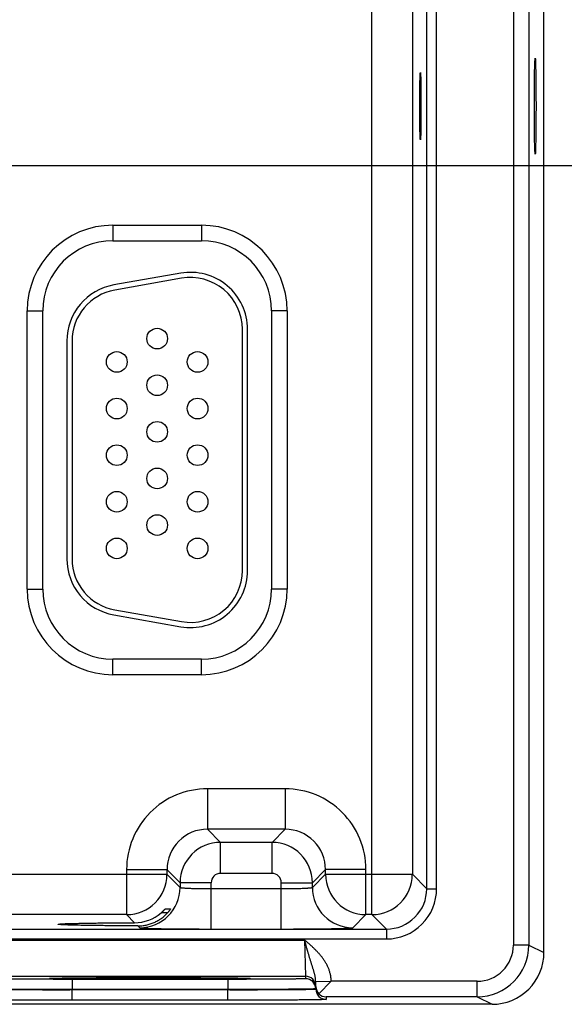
# Model space of a CAD drawing. Header units: inches. Extents: x 0 to 34, y 0 to 22.
# Tile 43 of 118: x 16.6 to 17.7, y 14.4 to 16.3. Entities that reach past the tile are written whole.
import ezdxf

# ---------------------------------------------------------------- set-up
doc = ezdxf.new("R2010")
doc.units = ezdxf.units.IN
doc.header["$LTSCALE"] = 1.87
doc.header["$MEASUREMENT"] = 0
doc.layers.get('0').update_dxf_attribs({"linetype": 'CONTINUOUS'})
doc.layers.add('DIMENSIONS', color=7, linetype='CONTINUOUS')
doc.styles.get("Standard").update_dxf_attribs({"font": 'txt', "width": 0.8})
doc.dimstyles.new('DIMSTYLE_1', dxfattribs={"dimtxt": 0.125, "dimasz": 0.18, "dimexe": 0.18, "dimexo": 0.0625, "dimgap": 0.09, "dimtad": 0, "dimtih": 1, "dimtoh": 1, "dimzin": 4, "dimdsep": 46, "dimtxsty": 'STANDARD', "dimblk": '_FILLED', "dimblk1": '_FILLED', "dimblk2": '_FILLED', "dimcen": 0.09, "dimadec": 0, "dimazin": 0, "dimtp": 0.01, "dimtm": 0.01, "dimtfac": 1, "dimtofl": 0, "dimtmove": 0, "dimatfit": 3, "dimldrblk": '_FILLED', "dimfxl": 1, "dimtolj": 1, "dimtzin": 4, "dimarcsym": 0})

# ---------------------------------------------------------------- blocks, each defined once
blk = doc.blocks.new('*D19')
at = {"layer": 'DIMENSIONS', "color": 2, "linetype": 'CONTINUOUS'}
blk.add_line((16.5909, 16.0145), (18.469, 16.0145), dxfattribs=at)
at = {"layer": 'DIMENSIONS', "color": 2, "linetype": 'CONTINUOUS', "insert": (18.5315, 16.077), "char_height": 0.125, "width": 1.125, "attachment_point": 1, "line_spacing_factor": 0.9}
blk.add_mtext('1.85{\\Ftxt.shx;\\W1.000000;\\H0.125000; }[46.9]', dxfattribs=at)
blk = doc.blocks.new('_FILLED')
at = {"color": 0, "linetype": 'BYBLOCK'}
blk.add_solid([(0, 0), (-1, 0.174), (-1, -0.174)], dxfattribs=at)

msp = doc.modelspace()

# ---------------------------------------------------------------- linework, layer by layer
at = {"color": 7, "linetype": 'CONTINUOUS'}
for p, q in [((17.622, 14.4945), (17.622, 17.7635)), ((17.563, 17.7491), (17.563, 14.509)), ((17.593, 17.7491), (17.593, 14.509)), ((17.2899, 14.5677), (17.2899, 17.6904)), ((17.3957, 14.6178), (17.3957, 17.6402)), ((17.4147, 14.6178), (17.4147, 17.6402)), ((17.3679, 17.6124), (17.3679, 14.6457)), ((16.7895, 15.8991), (16.9605, 15.8991)), ((16.7895, 15.8991), (16.7895, 15.8691)), ((16.9605, 15.8991), (16.9605, 15.8691)), ((16.7895, 15.8691), (16.9605, 15.8691)), ((16.9204, 15.8064), (16.7914, 15.7836)), ((16.9222, 15.7965), (16.7932, 15.7738)), ((16.624, 15.7335), (16.654, 15.7335)), ((16.624, 15.1965), (16.624, 15.7335)), ((16.654, 15.1965), (16.654, 15.7335)), ((17.1261, 15.7335), (17.0961, 15.7335)), ((17.0961, 15.7335), (17.0961, 15.1965)), ((17.1261, 15.7335), (17.1261, 15.1965)), ((17.0395, 15.232), (17.0395, 15.698)), ((17.0495, 15.232), (17.0495, 15.698)), ((16.7005, 15.6753), (16.7005, 15.2548)), ((16.7105, 15.6753), (16.7105, 15.2548)), ((16.624, 15.1965), (16.654, 15.1965)), ((17.1261, 15.1965), (17.0961, 15.1965)), ((16.7932, 15.1563), (16.9222, 15.1336)), ((16.7914, 15.1465), (16.9204, 15.1237)), ((16.9605, 15.061), (16.7895, 15.061)), ((16.7895, 15.031), (16.7895, 15.061)), ((16.9605, 15.031), (16.9605, 15.061)), ((16.9605, 15.031), (16.7895, 15.031)), ((17.1222, 14.8107), (16.9719, 14.8107)), ((16.9719, 14.8107), (16.9719, 14.7327)), ((17.1222, 14.8107), (17.1222, 14.7327)), ((17.1222, 14.7327), (16.9719, 14.7327)), ((16.9719, 14.7327), (16.9973, 14.7073)), ((17.1222, 14.7327), (17.0968, 14.7073)), ((17.0968, 14.7073), (16.9973, 14.7073)), ((16.9973, 14.6473), (16.9973, 14.7073)), ((17.0968, 14.6473), (17.0968, 14.7073)), ((16.2702, 14.6457), (16.8939, 14.6457)), ((16.8159, 14.6547), (16.8939, 14.6547)), ((16.8159, 14.6547), (16.8159, 14.5677)), ((16.8939, 14.6547), (16.9193, 14.6293)), ((16.8939, 14.6547), (16.8939, 14.6457)), ((16.8939, 14.6457), (16.9193, 14.6203)), ((17.0968, 14.6473), (16.9973, 14.6473)), ((17.2002, 14.6547), (17.1748, 14.6293)), ((17.1748, 14.6203), (17.2002, 14.6457)), ((17.2782, 14.6547), (17.2002, 14.6547)), ((17.2002, 14.6457), (17.2002, 14.6547)), ((17.2002, 14.6457), (17.3679, 14.6457)), ((17.2782, 14.5677), (17.2782, 14.6547)), ((17.3679, 14.6457), (17.3957, 14.6178)), ((16.9793, 14.6293), (16.9193, 14.6293)), ((16.9193, 14.6293), (16.9193, 14.6203)), ((16.9793, 14.5399), (16.9793, 14.6293)), ((17.1148, 14.6293), (17.1748, 14.6293)), ((17.1148, 14.5399), (17.1148, 14.6293)), ((17.1748, 14.6203), (17.1748, 14.6293)), ((16.9793, 14.6179), (17.1148, 14.6179)), ((17.3957, 14.6178), (17.4147, 14.6178)), ((16.8159, 14.5677), (16.3482, 14.5677)), ((16.8315, 14.5521), (16.8159, 14.5677)), ((16.8949, 14.5711), (16.8825, 14.5711)), ((16.8906, 14.5789), (16.9009, 14.5789)), ((17.2528, 14.5423), (17.2782, 14.5677)), ((17.2899, 14.5677), (17.2782, 14.5677)), ((17.2899, 14.5677), (17.3177, 14.5399)), ((16.6839, 14.549), (16.6839, 14.5491)), ((16.8376, 14.546), (16.8413, 14.5423)), ((9.9195, 14.5399), (17.3177, 14.5399)), ((16.9793, 14.5399), (17.1148, 14.5399)), ((17.3177, 14.5399), (17.3177, 14.5208)), ((9.9195, 14.5208), (17.3177, 14.5208)), ((16.5622, 14.5187), (17.1598, 14.5187)), ((17.1598, 14.5187), (17.1614, 14.4487)), ((17.593, 14.509), (17.563, 14.509)), ((17.593, 14.509), (17.622, 14.4945)), ((16.5607, 14.4487), (17.1614, 14.4487)), ((16.6673, 14.4445), (16.6695, 14.4448)), ((16.6698, 14.4448), (16.67, 14.4448)), ((16.67, 14.4448), (16.6702, 14.4448)), ((16.6702, 14.4448), (16.6705, 14.4448)), ((16.6705, 14.4448), (16.6711, 14.4449)), ((16.6711, 14.4449), (16.6718, 14.4449)), ((16.6718, 14.4449), (16.6727, 14.4449)), ((16.6727, 14.4449), (16.6741, 14.445)), ((16.6741, 14.445), (16.6763, 14.4451)), ((16.6763, 14.4451), (16.6791, 14.4451)), ((16.6791, 14.4451), (16.6825, 14.4452)), ((16.6825, 14.4452), (16.6866, 14.4453)), ((16.6866, 14.4453), (16.6915, 14.4454)), ((16.6915, 14.4454), (16.6974, 14.4455)), ((16.6974, 14.4455), (16.7029, 14.4455)), ((16.7029, 14.4455), (16.7091, 14.4456)), ((16.7091, 14.4456), (16.7164, 14.4457)), ((17.0114, 14.4427), (16.7107, 14.4427)), ((16.7107, 14.4427), (16.7107, 14.4229)), ((16.7164, 14.4457), (16.7251, 14.4458)), ((16.7251, 14.4458), (16.7358, 14.4458)), ((16.7358, 14.4458), (16.7453, 14.4459)), ((16.7453, 14.4459), (16.757, 14.446)), ((16.757, 14.446), (16.771, 14.446)), ((16.771, 14.446), (16.7817, 14.4461)), ((16.7817, 14.4461), (16.7931, 14.4461)), ((16.7931, 14.4461), (16.8048, 14.4462)), ((16.8048, 14.4462), (16.8167, 14.4462)), ((16.8167, 14.4462), (16.8288, 14.4462)), ((16.8288, 14.4462), (16.841, 14.4462)), ((16.841, 14.4462), (16.8533, 14.4462)), ((16.8533, 14.4462), (16.8656, 14.4462)), ((16.8656, 14.4462), (16.8779, 14.4462)), ((16.8779, 14.4462), (16.8901, 14.4462)), ((16.8901, 14.4462), (16.9023, 14.4462)), ((16.9023, 14.4462), (16.9142, 14.4462)), ((16.9142, 14.4462), (16.926, 14.4461)), ((16.926, 14.4461), (16.9374, 14.4461)), ((16.9374, 14.4461), (16.9486, 14.4461)), ((16.9486, 14.4461), (16.9594, 14.446)), ((16.9594, 14.446), (16.9698, 14.4459)), ((16.9698, 14.4459), (16.9797, 14.4459)), ((16.9797, 14.4459), (16.9892, 14.4458)), ((16.9892, 14.4458), (16.9982, 14.4457)), ((16.9982, 14.4457), (17.0058, 14.4457)), ((17.0114, 14.4427), (17.0114, 14.4229)), ((17.0175, 14.4455), (17.0243, 14.4455)), ((17.0243, 14.4455), (17.0297, 14.4454)), ((17.0297, 14.4454), (17.0341, 14.4453)), ((17.0341, 14.4453), (17.0378, 14.4452)), ((17.0378, 14.4452), (17.0417, 14.4452)), ((17.0417, 14.4452), (17.0447, 14.4451)), ((17.0447, 14.4451), (17.0471, 14.445)), ((17.0471, 14.445), (17.0489, 14.445)), ((17.0489, 14.445), (17.05, 14.4449)), ((17.05, 14.4449), (17.0509, 14.4449)), ((17.0509, 14.4449), (17.0514, 14.4448)), ((17.0514, 14.4448), (17.0517, 14.4448)), ((17.0517, 14.4448), (17.052, 14.4448)), ((17.052, 14.4448), (17.0523, 14.4448)), ((17.0526, 14.4448), (17.0548, 14.4445)), ((17.1614, 14.4487), (17.1614, 14.444)), ((17.1812, 14.4384), (17.2111, 14.4389)), ((17.1814, 14.4287), (17.1812, 14.4384)), ((17.1875, 14.4148), (17.2112, 14.439)), ((17.493, 14.439), (17.2112, 14.439)), ((17.493, 14.409), (17.493, 14.439)), ((17.0114, 14.4229), (16.7107, 14.4229)), ((16.7107, 14.4229), (16.7107, 14.4222)), ((17.0114, 14.4222), (16.7107, 14.4222)), ((16.7107, 14.4023), (16.7107, 14.4222)), ((17.0114, 14.4229), (17.0114, 14.4222)), ((17.0114, 14.4023), (17.0114, 14.4222)), ((17.1814, 14.4287), (17.1814, 14.4244)), ((17.1814, 14.4287), (17.1814, 14.4236)), ((17.1814, 14.4244), (17.1814, 14.4236)), ((17.522, 14.3945), (8.5321, 14.3945)), ((17.0114, 14.4023), (16.7107, 14.4023)), ((17.493, 14.409), (17.2014, 14.409)), ((17.2014, 14.409), (17.2014, 14.404)), ((17.493, 14.409), (17.522, 14.3945))]:
    msp.add_line(p, q, dxfattribs=at)
for points in [[(16.6695, 14.4448), (16.6695, 14.4448), (16.6695, 14.4448), (16.6695, 14.4448), (16.6696, 14.4448)], [(16.6696, 14.4448), (16.6697, 14.4448), (16.6698, 14.4448)], [(17.0058, 14.4457), (17.015, 14.4456), (17.0175, 14.4455)], [(17.0523, 14.4448), (17.0524, 14.4448), (17.0525, 14.4448), (17.0525, 14.4448), (17.0525, 14.4448)]]:
    msp.add_lwpolyline(points, dxfattribs=at)
for centre in [(16.875, 15.68), (16.797, 15.635), (16.953, 15.635), (16.875, 15.59), (16.797, 15.545), (16.953, 15.545), (16.875, 15.5), (16.797, 15.455), (16.953, 15.455), (16.875, 15.41), (16.797, 15.365), (16.953, 15.365), (16.875, 15.32), (16.797, 15.275), (16.953, 15.275)]:
    msp.add_circle(centre, 0.02, dxfattribs=at)
for centre, radius, start, end in [((16.7895, 15.7335), 0.1655, 90, 180), ((16.9605, 15.7335), 0.1655, 0, 90), ((16.7895, 15.7335), 0.1355, 90, 180), ((16.9605, 15.7335), 0.1355, 0, 90), ((16.9395, 15.698), 0.11, 0, 100), ((16.8105, 15.6753), 0.11, 100, 180), ((16.9395, 15.698), 0.1, 0, 100), ((16.8105, 15.6753), 0.1, 100, 180), ((16.8105, 15.2548), 0.11, 180, 260), ((16.8105, 15.2548), 0.1, 180, 260), ((16.9395, 15.232), 0.11, 260, 360), ((16.9395, 15.232), 0.1, 260, 360), ((16.7895, 15.1965), 0.1655, 180, 270), ((16.7895, 15.1965), 0.1355, 180, 270), ((16.9605, 15.1965), 0.1655, 270, 360), ((16.9605, 15.1965), 0.1355, 270, 360), ((16.9719, 14.6547), 0.156, 89.9966, 180.0034), ((17.1222, 14.6547), 0.156, 359.9966, 90.0034), ((16.9719, 14.6547), 0.0779, 89.9712, 180.0288), ((17.1222, 14.6547), 0.0779, 359.9712, 90.0288), ((16.9973, 14.6293), 0.078, 90.0148, 179.9847), ((17.0968, 14.6293), 0.078, 0.0148, 89.9847), ((16.8159, 14.6457), 0.078, 270.0209, 359.9791), ((16.9973, 14.6293), 0.018, 89.9966, 180.0034), ((17.0968, 14.6293), 0.018, 359.9966, 90.0034), ((17.2782, 14.6457), 0.078, 180.0209, 269.9791), ((17.2898, 14.6457), 0.078, 270.0209, 359.9791), ((16.8413, 14.6203), 0.078, 270.0209, 359.9791), ((17.2528, 14.6203), 0.078, 180.0209, 269.9791), ((17.3177, 14.6178), 0.097, 269.9965, 0.0035), ((17.3177, 14.6178), 0.078, 269.9906, 0.0094), ((16.8312, 14.6307), 0.0786, 270.1955, 310.6953), ((17.493, 14.509), 0.1, 270, 359.997), ((17.493, 14.509), 0.07, 269.9946, 359.998), ((17.522, 14.4945), 0.1, 269.9916, 0.0012), ((16.6741, 14.3645), 0.0805, 93.134, 93.2793), ((17.0479, 14.3626), 0.0823, 86.725, 86.8642), ((17.1614, 14.4287), 0.02, 1.0013, 90.0012), ((17.1614, 14.424), 0.02, 1.0013, 90.0012), ((17.2011, 14.429), 0.0197, 181.0601, 226.228), ((17.2014, 14.424), 0.02, 181.0013, 270.0012), ((17.2016, 14.4292), 0.0202, 225.4064, 269.3134)]:
    msp.add_arc(centre, radius, start, end, dxfattribs=at)
for centre, major_axis in [((17.6051, 16.129), (0, 0.0925)), ((17.3834, 16.129), (0, 0.065))]:
    msp.add_ellipse(centre, major_axis=major_axis, ratio=0.017455, dxfattribs=at)
for points, knots in [([(16.9193, 14.6203), (16.9193, 14.6203), (16.9193, 14.6202), (16.9194, 14.6202), (16.9194, 14.6202), (16.9194, 14.6201), (16.9195, 14.6201), (16.9197, 14.62), (16.9199, 14.62), (16.9201, 14.6199), (16.9203, 14.6199), (16.9206, 14.6198), (16.9209, 14.6198), (16.9214, 14.6197), (16.9221, 14.6196), (16.9231, 14.6195), (16.9242, 14.6194), (16.9254, 14.6193), (16.9267, 14.6192), (16.9282, 14.6191), (16.9298, 14.619), (16.9315, 14.6189), (16.934, 14.6187), (16.9373, 14.6186), (16.9417, 14.6184), (16.9464, 14.6183), (16.9513, 14.6182), (16.9566, 14.6181), (16.9621, 14.618), (16.9677, 14.618), (16.9735, 14.6179), (16.9773, 14.6179), (16.9793, 14.6179)], [0, 0, 0, 0, 0.001207, 0.001961, 0.002833, 0.003829, 0.004956, 0.007611, 0.010815, 0.014577, 0.018901, 0.023789, 0.029239, 0.035252, 0.048956, 0.064875, 0.08298, 0.103229, 0.12558, 0.14998, 0.176375, 0.204704, 0.234901, 0.300614, 0.372901, 0.451088, 0.534442, 0.622178, 0.713474, 0.807469, 0.903279, 1, 1, 1, 1]), ([(17.1148, 14.6179), (17.1168, 14.6179), (17.1206, 14.6179), (17.1264, 14.618), (17.132, 14.618), (17.1375, 14.6181), (17.1427, 14.6182), (17.1477, 14.6183), (17.1524, 14.6184), (17.1568, 14.6186), (17.1601, 14.6187), (17.1626, 14.6189), (17.1643, 14.619), (17.1659, 14.6191), (17.1674, 14.6192), (17.1687, 14.6193), (17.1699, 14.6194), (17.171, 14.6195), (17.172, 14.6196), (17.1727, 14.6197), (17.1732, 14.6198), (17.1735, 14.6198), (17.1738, 14.6199), (17.174, 14.6199), (17.1742, 14.62), (17.1744, 14.62), (17.1746, 14.6201), (17.1746, 14.6201), (17.1747, 14.6202), (17.1747, 14.6202), (17.1748, 14.6202), (17.1748, 14.6203), (17.1748, 14.6203)], [0, 0, 0, 0, 0.096721, 0.192531, 0.286526, 0.377822, 0.465558, 0.548912, 0.627099, 0.699386, 0.765099, 0.795296, 0.823625, 0.85002, 0.87442, 0.896771, 0.91702, 0.935125, 0.951044, 0.964748, 0.970761, 0.976211, 0.981099, 0.985423, 0.989185, 0.992389, 0.995044, 0.996171, 0.997167, 0.998039, 0.998793, 1, 1, 1, 1]), ([(16.8376, 14.546), (16.839, 14.546), (16.8416, 14.546), (16.8457, 14.5463), (16.8497, 14.5469), (16.8537, 14.5476), (16.8576, 14.5485), (16.8628, 14.55), (16.8691, 14.5524), (16.8751, 14.5555), (16.8797, 14.5583), (16.8831, 14.5605), (16.8863, 14.563), (16.8893, 14.5656), (16.8922, 14.5683), (16.8941, 14.5702), (16.895, 14.5712)], [0, 0, 0, 0, 0.062323, 0.124811, 0.187429, 0.250137, 0.312899, 0.37568, 0.501127, 0.626327, 0.688819, 0.751218, 0.813527, 0.875752, 0.937904, 1, 1, 1, 1]), ([(16.8825, 14.5711), (16.883, 14.5715), (16.8837, 14.5722), (16.8847, 14.573), (16.8854, 14.5737), (16.886, 14.5743), (16.8867, 14.5749), (16.8873, 14.5755), (16.8879, 14.5761), (16.8884, 14.5767), (16.8888, 14.5771), (16.8891, 14.5774), (16.8894, 14.5777), (16.8896, 14.5779), (16.8898, 14.5781), (16.8899, 14.5782), (16.8901, 14.5784), (16.8902, 14.5786), (16.8903, 14.5787), (16.8904, 14.5787), (16.8905, 14.5788), (16.8905, 14.5788), (16.8905, 14.5788), (16.8906, 14.5789), (16.8906, 14.5789), (16.8906, 14.5789), (16.8906, 14.5789), (16.8906, 14.5789), (16.8906, 14.5789)], [0, 0, 0, 0, 0.173069, 0.25813, 0.341741, 0.4235, 0.502943, 0.579537, 0.652667, 0.721616, 0.785552, 0.815343, 0.843507, 0.869898, 0.894362, 0.916736, 0.936847, 0.954515, 0.969555, 0.976033, 0.981784, 0.986788, 0.991023, 0.994469, 0.997113, 0.998946, 0.999565, 1, 1, 1, 1]), ([(16.9009, 14.5789), (16.9009, 14.5789), (16.9009, 14.5789), (16.9009, 14.5789), (16.9009, 14.5789), (16.9009, 14.5789), (16.9009, 14.5789), (16.9009, 14.5789), (16.9009, 14.5789), (16.9009, 14.5788), (16.9009, 14.5788), (16.9009, 14.5788), (16.9009, 14.5788), (16.9008, 14.5787), (16.9008, 14.5786), (16.9007, 14.5785), (16.9006, 14.5784), (16.9006, 14.5783), (16.9004, 14.5781), (16.9002, 14.5778), (16.8999, 14.5773), (16.8996, 14.5768), (16.8992, 14.5763), (16.8988, 14.5757), (16.8983, 14.5751), (16.8978, 14.5745), (16.8973, 14.5739), (16.8968, 14.5732), (16.896, 14.5723), (16.8954, 14.5717), (16.895, 14.5712)], [0, 0, 0, 0, 0.000305, 0.000608, 0.00102, 0.00159, 0.002336, 0.003265, 0.004379, 0.005679, 0.008833, 0.01272, 0.01733, 0.022647, 0.035343, 0.050685, 0.059305, 0.068538, 0.088768, 0.13583, 0.190835, 0.25281, 0.320857, 0.394157, 0.471967, 0.553615, 0.638494, 0.726053, 0.815791, 1, 1, 1, 1]), ([(16.6839, 14.5491), (16.6839, 14.5491), (16.6839, 14.5491), (16.6839, 14.5491), (16.6839, 14.5491), (16.684, 14.5492), (16.6841, 14.5492), (16.6842, 14.5492), (16.6843, 14.5493), (16.6845, 14.5493), (16.6847, 14.5493), (16.6851, 14.5494), (16.6855, 14.5495), (16.6861, 14.5495), (16.6868, 14.5496), (16.6875, 14.5497), (16.6886, 14.5498), (16.6903, 14.5499), (16.6925, 14.55), (16.695, 14.5501), (16.6979, 14.5503), (16.701, 14.5504), (16.7045, 14.5505), (16.7082, 14.5506), (16.7123, 14.5507), (16.7166, 14.5508), (16.7212, 14.5509), (16.7261, 14.551), (16.7312, 14.5511), (16.7386, 14.5513), (16.7483, 14.5514), (16.7606, 14.5516), (16.7737, 14.5517), (16.7874, 14.5519), (16.8017, 14.552), (16.8165, 14.552), (16.8265, 14.5521), (16.8315, 14.5521)], [0, 0, 0, 0, 0.000271, 0.000441, 0.00064, 0.001129, 0.00175, 0.002505, 0.003398, 0.004429, 0.0056, 0.008361, 0.011682, 0.015562, 0.02, 0.024995, 0.030544, 0.043297, 0.058244, 0.075364, 0.09464, 0.116043, 0.139519, 0.165015, 0.192474, 0.221841, 0.253063, 0.286084, 0.32085, 0.357303, 0.434997, 0.518522, 0.607216, 0.70042, 0.797459, 0.897581, 1, 1, 1, 1]), ([(16.8376, 14.546), (16.8324, 14.546), (16.8221, 14.546), (16.8067, 14.5461), (16.7919, 14.5462), (16.7775, 14.5463), (16.7639, 14.5465), (16.751, 14.5466), (16.7408, 14.5468), (16.7332, 14.5469), (16.7278, 14.547), (16.7227, 14.5471), (16.7179, 14.5472), (16.7133, 14.5473), (16.7091, 14.5475), (16.7052, 14.5476), (16.7015, 14.5477), (16.6983, 14.5478), (16.6953, 14.5479), (16.6927, 14.5481), (16.6907, 14.5482), (16.6893, 14.5483), (16.6883, 14.5484), (16.6875, 14.5484), (16.6867, 14.5485), (16.6861, 14.5486), (16.6856, 14.5486), (16.6852, 14.5487), (16.685, 14.5487), (16.6848, 14.5487), (16.6846, 14.5488), (16.6844, 14.5488), (16.6843, 14.5488), (16.6841, 14.5489), (16.684, 14.5489), (16.684, 14.5489), (16.6839, 14.549), (16.6839, 14.549), (16.6839, 14.549), (16.6839, 14.549), (16.6839, 14.549), (16.6839, 14.549), (16.6839, 14.549)], [0, 0, 0, 0, 0.101866, 0.20169, 0.298653, 0.391946, 0.480843, 0.564654, 0.642687, 0.67932, 0.714258, 0.747442, 0.778812, 0.808312, 0.835885, 0.861473, 0.885019, 0.906465, 0.925756, 0.942856, 0.957747, 0.964357, 0.970408, 0.975897, 0.980822, 0.985181, 0.988973, 0.990656, 0.992197, 0.993595, 0.994851, 0.995965, 0.996937, 0.997769, 0.998462, 0.999019, 0.999249, 0.999447, 0.999617, 0.999761, 0.999886, 1, 1, 1, 1]), ([(16.8413, 14.5423), (16.8413, 14.5423), (16.8413, 14.5423), (16.8413, 14.5423), (16.8414, 14.5422), (16.8415, 14.5422), (16.8416, 14.5422), (16.8417, 14.5422), (16.8419, 14.5421), (16.8422, 14.5421), (16.8426, 14.542), (16.8431, 14.542), (16.8437, 14.5419), (16.8444, 14.5418), (16.8451, 14.5418), (16.8459, 14.5417), (16.8468, 14.5417), (16.8482, 14.5416), (16.8501, 14.5415), (16.8526, 14.5414), (16.8554, 14.5413), (16.8584, 14.5412), (16.8618, 14.5411), (16.8655, 14.541), (16.8694, 14.5409), (16.8735, 14.5408), (16.878, 14.5407), (16.8843, 14.5406), (16.8928, 14.5405), (16.9036, 14.5403), (16.9151, 14.5402), (16.9272, 14.5401), (16.9398, 14.54), (16.9527, 14.54), (16.9659, 14.5399), (16.9748, 14.5399), (16.9793, 14.5399)], [0, 0, 0, 0, 0.000163, 0.000356, 0.000837, 0.001454, 0.002211, 0.003109, 0.004151, 0.006666, 0.009759, 0.013431, 0.01768, 0.022505, 0.027903, 0.033872, 0.040409, 0.047509, 0.063386, 0.081466, 0.101706, 0.124061, 0.148477, 0.174898, 0.203262, 0.233501, 0.265545, 0.299319, 0.371734, 0.450065, 0.533574, 0.621476, 0.712942, 0.807113, 0.9031, 1, 1, 1, 1]), ([(17.1148, 14.5399), (17.1193, 14.5399), (17.1282, 14.5399), (17.1414, 14.54), (17.1543, 14.54), (17.1669, 14.5401), (17.179, 14.5402), (17.1905, 14.5403), (17.2013, 14.5405), (17.2098, 14.5406), (17.2161, 14.5407), (17.2206, 14.5408), (17.2247, 14.5409), (17.2286, 14.541), (17.2323, 14.5411), (17.2356, 14.5412), (17.2387, 14.5413), (17.2415, 14.5414), (17.244, 14.5415), (17.2459, 14.5416), (17.2473, 14.5417), (17.2482, 14.5417), (17.249, 14.5418), (17.2497, 14.5418), (17.2504, 14.5419), (17.251, 14.542), (17.2515, 14.542), (17.2519, 14.5421), (17.2522, 14.5421), (17.2524, 14.5422), (17.2525, 14.5422), (17.2526, 14.5422), (17.2527, 14.5422), (17.2528, 14.5423), (17.2528, 14.5423), (17.2528, 14.5423), (17.2528, 14.5423)], [0, 0, 0, 0, 0.0969, 0.192887, 0.287058, 0.378524, 0.466426, 0.549935, 0.628266, 0.700681, 0.734455, 0.766499, 0.796738, 0.825102, 0.851523, 0.875939, 0.898294, 0.918534, 0.936614, 0.952491, 0.959591, 0.966128, 0.972097, 0.977495, 0.98232, 0.986569, 0.990241, 0.993334, 0.995849, 0.996891, 0.997789, 0.998546, 0.999163, 0.999644, 0.999837, 1, 1, 1, 1]), ([(17.1812, 14.4384), (17.1812, 14.4401), (17.181, 14.4426), (17.1805, 14.4459), (17.1801, 14.4483), (17.1796, 14.4508), (17.179, 14.4531), (17.1784, 14.4555), (17.1777, 14.4579), (17.177, 14.4603), (17.1763, 14.4626), (17.1756, 14.465), (17.1748, 14.4674), (17.1741, 14.4697), (17.1733, 14.4721), (17.1726, 14.4746), (17.1718, 14.477), (17.1711, 14.4795), (17.1703, 14.482), (17.1695, 14.4845), (17.1688, 14.487), (17.168, 14.4895), (17.1673, 14.4921), (17.1665, 14.4947), (17.1659, 14.4969), (17.1654, 14.4986), (17.165, 14.4999), (17.1646, 14.5013), (17.1639, 14.5039), (17.1632, 14.5066), (17.1624, 14.5093), (17.162, 14.5106), (17.1617, 14.512), (17.1612, 14.5137), (17.1606, 14.516), (17.1601, 14.5178), (17.1598, 14.5187)], [0, 0, 0, 0, 0.060519, 0.090456, 0.12022, 0.149856, 0.179403, 0.208908, 0.238413, 0.267957, 0.29758, 0.327319, 0.357204, 0.387263, 0.417523, 0.448002, 0.478718, 0.509678, 0.540889, 0.572359, 0.604087, 0.636062, 0.668279, 0.700727, 0.733393, 0.749801, 0.766256, 0.782756, 0.799299, 0.865835, 0.882545, 0.899279, 0.916034, 0.932806, 0.966389, 1, 1, 1, 1]), ([(17.2112, 14.439), (17.2112, 14.4395), (17.2112, 14.4405), (17.2111, 14.4421), (17.211, 14.4436), (17.2108, 14.4451), (17.2106, 14.4466), (17.2103, 14.4487), (17.2099, 14.4512), (17.2092, 14.4541), (17.2081, 14.4581), (17.2064, 14.4629), (17.204, 14.4685), (17.2011, 14.4739), (17.1984, 14.4783), (17.1961, 14.4816), (17.1944, 14.4841), (17.1925, 14.4866), (17.1906, 14.4889), (17.1886, 14.4913), (17.1866, 14.4936), (17.1845, 14.4958), (17.1824, 14.498), (17.1802, 14.5002), (17.1773, 14.5031), (17.1736, 14.5066), (17.1691, 14.5107), (17.1645, 14.5147), (17.1614, 14.5174), (17.1598, 14.5187)], [0, 0, 0, 0, 0.015626, 0.031252, 0.046878, 0.062505, 0.078131, 0.093757, 0.125007, 0.156258, 0.187508, 0.249997, 0.312488, 0.374981, 0.437476, 0.468727, 0.499979, 0.53123, 0.562482, 0.593733, 0.624985, 0.656237, 0.687489, 0.71874, 0.749992, 0.812494, 0.874996, 0.937498, 1, 1, 1, 1]), ([(16.7107, 14.4427), (16.7058, 14.4427), (16.696, 14.4427), (16.6815, 14.4427), (16.6673, 14.4428), (16.6535, 14.4428), (16.6402, 14.4429), (16.6276, 14.4429), (16.6176, 14.443), (16.61, 14.443), (16.6047, 14.4431), (16.5996, 14.4431), (16.5948, 14.4432), (16.5903, 14.4432), (16.5861, 14.4433), (16.5821, 14.4433), (16.5785, 14.4434), (16.5752, 14.4435), (16.5722, 14.4435), (16.5699, 14.4436), (16.5683, 14.4436), (16.5672, 14.4436), (16.5662, 14.4437), (16.5652, 14.4437), (16.5644, 14.4437), (16.5636, 14.4438), (16.5629, 14.4438), (16.5623, 14.4438), (16.5619, 14.4438), (16.5614, 14.4439), (16.5612, 14.4439), (16.561, 14.4439), (16.5609, 14.4439), (16.5608, 14.444), (16.5608, 14.444), (16.5608, 14.444), (16.5607, 14.444), (16.5607, 14.444), (16.5607, 14.444), (16.5607, 14.444), (16.5607, 14.444), (16.5607, 14.444)], [0, 0, 0, 0, 0.097998, 0.195053, 0.29023, 0.382613, 0.471311, 0.555471, 0.634282, 0.671442, 0.706984, 0.740823, 0.772877, 0.80307, 0.831327, 0.857582, 0.881771, 0.903837, 0.923725, 0.941388, 0.949372, 0.956785, 0.963621, 0.969877, 0.97555, 0.980635, 0.985131, 0.989034, 0.992342, 0.995055, 0.99717, 0.998004, 0.99869, 0.998977, 0.999227, 0.999441, 0.999618, 0.999761, 0.999819, 0.999869, 1, 1, 1, 1]), ([(17.0548, 14.4445), (17.0548, 14.4445), (17.0548, 14.4445), (17.0548, 14.4445), (17.0548, 14.4445), (17.0547, 14.4445), (17.0547, 14.4445), (17.0547, 14.4445), (17.0546, 14.4445), (17.0546, 14.4445), (17.0545, 14.4445), (17.0544, 14.4444), (17.0542, 14.4444), (17.054, 14.4444), (17.0538, 14.4444), (17.0536, 14.4444), (17.0532, 14.4443), (17.0526, 14.4443), (17.0519, 14.4443), (17.051, 14.4442), (17.05, 14.4442), (17.0489, 14.4441), (17.0477, 14.4441), (17.0464, 14.4441), (17.0449, 14.444), (17.0434, 14.444), (17.0417, 14.4439), (17.0393, 14.4439), (17.036, 14.4438), (17.0317, 14.4437), (17.027, 14.4437), (17.022, 14.4436), (17.0165, 14.4435), (17.0106, 14.4435), (17.0044, 14.4434), (16.9979, 14.4434), (16.991, 14.4433), (16.9812, 14.4432), (16.9683, 14.4431), (16.952, 14.4431), (16.9349, 14.443), (16.9171, 14.4429), (16.8987, 14.4429), (16.88, 14.4429), (16.861, 14.4429), (16.8421, 14.4429), (16.8234, 14.4429), (16.805, 14.4429), (16.7872, 14.443), (16.77, 14.4431), (16.7538, 14.4431), (16.7409, 14.4432), (16.7311, 14.4433), (16.7242, 14.4434), (16.7177, 14.4434), (16.7114, 14.4435), (16.7056, 14.4435), (16.7001, 14.4436), (16.695, 14.4437), (16.6904, 14.4437), (16.6861, 14.4438), (16.6828, 14.4439), (16.6804, 14.4439), (16.6787, 14.444), (16.6771, 14.444), (16.6757, 14.4441), (16.6744, 14.4441), (16.6732, 14.4441), (16.6721, 14.4442), (16.6711, 14.4442), (16.6702, 14.4443), (16.6695, 14.4443), (16.6689, 14.4443), (16.6685, 14.4444), (16.6683, 14.4444), (16.668, 14.4444), (16.6678, 14.4444), (16.6677, 14.4444), (16.6676, 14.4445), (16.6675, 14.4445), (16.6674, 14.4445), (16.6674, 14.4445), (16.6674, 14.4445), (16.6673, 14.4445), (16.6673, 14.4445), (16.6673, 14.4445), (16.6673, 14.4445), (16.6673, 14.4445), (16.6673, 14.4445)], [0, 0, 0, 0, 0.000029, 0.000048, 0.00007, 0.000126, 0.000199, 0.00029, 0.000399, 0.000526, 0.000672, 0.001019, 0.00144, 0.001936, 0.002507, 0.003152, 0.003871, 0.005534, 0.007493, 0.009747, 0.012296, 0.015139, 0.018272, 0.021696, 0.025406, 0.029403, 0.033683, 0.038243, 0.048196, 0.059236, 0.071337, 0.084468, 0.098599, 0.113695, 0.129721, 0.146639, 0.164407, 0.182984, 0.22238, 0.264445, 0.308776, 0.354949, 0.402517, 0.451023, 0.5, 0.548977, 0.597482, 0.645051, 0.691224, 0.735555, 0.77762, 0.817015, 0.835593, 0.853361, 0.870279, 0.886305, 0.901401, 0.915532, 0.928663, 0.940764, 0.951804, 0.961757, 0.966317, 0.970597, 0.974594, 0.978304, 0.981728, 0.984861, 0.987703, 0.990253, 0.992507, 0.994466, 0.996129, 0.996848, 0.997493, 0.998064, 0.998559, 0.998981, 0.999328, 0.999474, 0.999601, 0.99971, 0.999801, 0.999874, 0.99993, 0.999952, 0.999971, 1, 1, 1, 1]), ([(16.6697, 14.4448), (16.6699, 14.4448), (16.6705, 14.4449), (16.6716, 14.4449), (16.6733, 14.445), (16.6755, 14.445), (16.6782, 14.4451), (16.6811, 14.4452), (16.6845, 14.4452), (16.6882, 14.4453), (16.6937, 14.4454), (16.7015, 14.4455), (16.7117, 14.4456), (16.7231, 14.4457), (16.7356, 14.4458), (16.7491, 14.4459), (16.7686, 14.446), (16.7947, 14.4461), (16.8274, 14.4462), (16.861, 14.4462), (16.8947, 14.4462), (16.9274, 14.4461), (16.9534, 14.446), (16.973, 14.4459), (16.9865, 14.4458), (16.999, 14.4457), (17.0104, 14.4456), (17.0206, 14.4455), (17.0284, 14.4454), (17.0339, 14.4453), (17.0376, 14.4452), (17.0409, 14.4452), (17.0439, 14.4451), (17.0465, 14.445), (17.0488, 14.445), (17.0505, 14.4449), (17.0516, 14.4449), (17.0521, 14.4448), (17.0524, 14.4448)], [0, 0, 0, 0, 0.001882, 0.004006, 0.008977, 0.014904, 0.021775, 0.029579, 0.0383, 0.047922, 0.058425, 0.081989, 0.108807, 0.138673, 0.171358, 0.206603, 0.244134, 0.324867, 0.411051, 0.500002, 0.588952, 0.675136, 0.755869, 0.793399, 0.828645, 0.861329, 0.891195, 0.918013, 0.941576, 0.952079, 0.961701, 0.970422, 0.978226, 0.985097, 0.991023, 0.995994, 0.998118, 1, 1, 1, 1]), ([(17.1614, 14.444), (17.1614, 14.444), (17.1614, 14.444), (17.1614, 14.444), (17.1614, 14.444), (17.1613, 14.444), (17.1613, 14.444), (17.1613, 14.444), (17.1612, 14.444), (17.1612, 14.4439), (17.1611, 14.4439), (17.1609, 14.4439), (17.1606, 14.4439), (17.1602, 14.4438), (17.1597, 14.4438), (17.1591, 14.4438), (17.1585, 14.4438), (17.1577, 14.4437), (17.1569, 14.4437), (17.1559, 14.4437), (17.1549, 14.4436), (17.1538, 14.4436), (17.1521, 14.4436), (17.1499, 14.4435), (17.1469, 14.4435), (17.1436, 14.4434), (17.1399, 14.4433), (17.136, 14.4433), (17.1318, 14.4432), (17.1273, 14.4432), (17.1224, 14.4431), (17.1174, 14.4431), (17.112, 14.443), (17.1045, 14.443), (17.0945, 14.4429), (17.0819, 14.4429), (17.0686, 14.4428), (17.0548, 14.4428), (17.0406, 14.4427), (17.0261, 14.4427), (17.0163, 14.4427), (17.0114, 14.4427)], [0, 0, 0, 0, 0.000131, 0.000181, 0.000239, 0.000382, 0.000559, 0.000773, 0.001023, 0.00131, 0.001996, 0.00283, 0.004945, 0.007658, 0.010966, 0.014869, 0.019365, 0.02445, 0.030123, 0.036379, 0.043215, 0.050628, 0.058612, 0.076275, 0.096163, 0.118229, 0.142418, 0.168673, 0.19693, 0.227123, 0.259177, 0.293016, 0.328558, 0.365718, 0.444529, 0.528689, 0.617387, 0.70977, 0.804947, 0.902002, 1, 1, 1, 1]), ([(16.7107, 14.4229), (16.7051, 14.4229), (16.6941, 14.4229), (16.6776, 14.423), (16.6615, 14.423), (16.6458, 14.4231), (16.6308, 14.4232), (16.6165, 14.4233), (16.6052, 14.4233), (16.5966, 14.4234), (16.5906, 14.4235), (16.5848, 14.4235), (16.5794, 14.4236), (16.5743, 14.4236), (16.5695, 14.4237), (16.565, 14.4237), (16.5609, 14.4238), (16.5571, 14.4238), (16.5542, 14.4239), (16.5521, 14.4239), (16.5507, 14.424), (16.5493, 14.424), (16.548, 14.424), (16.5469, 14.424), (16.5458, 14.4241), (16.5449, 14.4241), (16.544, 14.4241), (16.5432, 14.4242), (16.5426, 14.4242), (16.5421, 14.4242), (16.5417, 14.4242), (16.5415, 14.4242), (16.5413, 14.4243), (16.5412, 14.4243), (16.541, 14.4243), (16.5409, 14.4243), (16.5409, 14.4243), (16.5408, 14.4243), (16.5408, 14.4243), (16.5407, 14.4243), (16.5407, 14.4243), (16.5407, 14.4243), (16.5407, 14.4244), (16.5407, 14.4244), (16.5407, 14.4244), (16.5407, 14.4244)], [0, 0, 0, 0, 0.098003, 0.195063, 0.290244, 0.382632, 0.471334, 0.555498, 0.634313, 0.671474, 0.707018, 0.740859, 0.772915, 0.803109, 0.831369, 0.857625, 0.881816, 0.903883, 0.923772, 0.932885, 0.941436, 0.949421, 0.956833, 0.96367, 0.969926, 0.975599, 0.980684, 0.985178, 0.98908, 0.992387, 0.993817, 0.995097, 0.996228, 0.99721, 0.998042, 0.998724, 0.99901, 0.999258, 0.999469, 0.999644, 0.999782, 0.999885, 0.999924, 0.999955, 1, 1, 1, 1]), ([(16.7107, 14.4222), (16.7051, 14.4221), (16.6941, 14.4221), (16.6776, 14.4221), (16.6615, 14.4221), (16.6458, 14.4222), (16.6308, 14.4222), (16.6165, 14.4223), (16.6052, 14.4223), (16.5966, 14.4224), (16.5906, 14.4224), (16.5848, 14.4225), (16.5794, 14.4226), (16.5742, 14.4226), (16.5694, 14.4227), (16.565, 14.4227), (16.5609, 14.4228), (16.5571, 14.4229), (16.5537, 14.423), (16.5512, 14.423), (16.5493, 14.4231), (16.548, 14.4231), (16.5469, 14.4232), (16.5458, 14.4232), (16.5448, 14.4232), (16.544, 14.4233), (16.5432, 14.4233), (16.5426, 14.4234), (16.5421, 14.4234), (16.5417, 14.4234), (16.5415, 14.4235), (16.5413, 14.4235), (16.5412, 14.4235), (16.541, 14.4235), (16.5409, 14.4235), (16.5408, 14.4236), (16.5408, 14.4236), (16.5408, 14.4236), (16.5407, 14.4236), (16.5407, 14.4236), (16.5407, 14.4236), (16.5407, 14.4236), (16.5407, 14.4236), (16.5407, 14.4236)], [0, 0, 0, 0, 0.097991, 0.19504, 0.290211, 0.382588, 0.471281, 0.555436, 0.634242, 0.671399, 0.706939, 0.740776, 0.772827, 0.803017, 0.831273, 0.857526, 0.881713, 0.903776, 0.923662, 0.941325, 0.949308, 0.95672, 0.963556, 0.969812, 0.975485, 0.980571, 0.985067, 0.988972, 0.992282, 0.993714, 0.994997, 0.996131, 0.997117, 0.997954, 0.998643, 0.998932, 0.999185, 0.999402, 0.999583, 0.99973, 0.999845, 0.999931, 1, 1, 1, 1]), ([(17.1814, 14.4244), (17.1814, 14.4244), (17.1814, 14.4244), (17.1814, 14.4244), (17.1814, 14.4243), (17.1814, 14.4243), (17.1813, 14.4243), (17.1813, 14.4243), (17.1813, 14.4243), (17.1812, 14.4243), (17.1812, 14.4243), (17.1811, 14.4243), (17.1809, 14.4243), (17.1807, 14.4243), (17.1806, 14.4242), (17.1803, 14.4242), (17.18, 14.4242), (17.1795, 14.4242), (17.1788, 14.4242), (17.1781, 14.4241), (17.1772, 14.4241), (17.1763, 14.4241), (17.1752, 14.424), (17.174, 14.424), (17.1728, 14.424), (17.1714, 14.424), (17.17, 14.4239), (17.1678, 14.4239), (17.1649, 14.4238), (17.1612, 14.4238), (17.1571, 14.4237), (17.1526, 14.4237), (17.1478, 14.4236), (17.1427, 14.4236), (17.1372, 14.4235), (17.1315, 14.4235), (17.1255, 14.4234), (17.1169, 14.4233), (17.1055, 14.4233), (17.0913, 14.4232), (17.0762, 14.4231), (17.0606, 14.423), (17.0445, 14.423), (17.028, 14.4229), (17.017, 14.4229), (17.0114, 14.4229)], [0, 0, 0, 0, 0.000045, 0.000076, 0.000115, 0.000218, 0.000356, 0.000531, 0.000742, 0.00099, 0.001276, 0.001958, 0.00279, 0.003772, 0.004902, 0.006183, 0.007613, 0.01092, 0.014821, 0.019316, 0.024401, 0.030074, 0.03633, 0.043166, 0.050579, 0.058563, 0.067115, 0.076228, 0.096117, 0.118184, 0.142374, 0.168631, 0.19689, 0.227084, 0.25914, 0.292981, 0.328525, 0.365687, 0.444502, 0.528666, 0.617368, 0.709755, 0.804937, 0.901997, 1, 1, 1, 1]), ([(17.1814, 14.4236), (17.1814, 14.4236), (17.1814, 14.4236), (17.1814, 14.4236), (17.1814, 14.4236), (17.1813, 14.4236), (17.1813, 14.4236), (17.1813, 14.4236), (17.1812, 14.4236), (17.1812, 14.4235), (17.1811, 14.4235), (17.1809, 14.4235), (17.1808, 14.4235), (17.1806, 14.4235), (17.1804, 14.4234), (17.18, 14.4234), (17.1795, 14.4234), (17.1789, 14.4233), (17.1781, 14.4233), (17.1772, 14.4232), (17.1763, 14.4232), (17.1752, 14.4232), (17.174, 14.4231), (17.1728, 14.4231), (17.1709, 14.423), (17.1683, 14.423), (17.165, 14.4229), (17.1612, 14.4228), (17.1571, 14.4227), (17.1526, 14.4227), (17.1478, 14.4226), (17.1427, 14.4226), (17.1373, 14.4225), (17.1315, 14.4224), (17.1255, 14.4224), (17.1169, 14.4223), (17.1056, 14.4223), (17.0913, 14.4222), (17.0763, 14.4222), (17.0606, 14.4221), (17.0445, 14.4221), (17.028, 14.4221), (17.017, 14.4221), (17.0114, 14.4222)], [0, 0, 0, 0, 0.000069, 0.000155, 0.00027, 0.000417, 0.000598, 0.000815, 0.001068, 0.001357, 0.002046, 0.002883, 0.003869, 0.005003, 0.006286, 0.007718, 0.011028, 0.014933, 0.019429, 0.024515, 0.030187, 0.036444, 0.04328, 0.050692, 0.058675, 0.076337, 0.096224, 0.118287, 0.142474, 0.168727, 0.196982, 0.227172, 0.259224, 0.293061, 0.328601, 0.365758, 0.444564, 0.528719, 0.617412, 0.709789, 0.80496, 0.902009, 1, 1, 1, 1]), ([(16.7107, 14.4023), (16.7045, 14.4023), (16.6921, 14.4023), (16.6737, 14.4024), (16.6557, 14.4024), (16.6382, 14.4025), (16.6214, 14.4025), (16.6055, 14.4026), (16.5928, 14.4027), (16.5832, 14.4028), (16.5764, 14.4028), (16.57, 14.4029), (16.5639, 14.4029), (16.5582, 14.403), (16.5528, 14.4031), (16.5478, 14.4031), (16.5432, 14.4032), (16.5391, 14.4033), (16.5358, 14.4033), (16.5334, 14.4034), (16.5318, 14.4034), (16.5303, 14.4035), (16.5289, 14.4035), (16.5276, 14.4035), (16.5264, 14.4036), (16.5253, 14.4036), (16.5244, 14.4037), (16.5235, 14.4037), (16.5228, 14.4037), (16.5222, 14.4038), (16.5217, 14.4038), (16.5214, 14.4038), (16.5212, 14.4039), (16.5211, 14.4039), (16.5209, 14.4039), (16.5209, 14.4039), (16.5208, 14.4039), (16.5208, 14.4039), (16.5207, 14.404), (16.5207, 14.404), (16.5207, 14.404), (16.5207, 14.404), (16.5207, 14.404), (16.5207, 14.404)], [0, 0, 0, 0, 0.097998, 0.195053, 0.29023, 0.382613, 0.471311, 0.555471, 0.634282, 0.671442, 0.706984, 0.740823, 0.772877, 0.80307, 0.831327, 0.857582, 0.881771, 0.903837, 0.923725, 0.932837, 0.941388, 0.949372, 0.956785, 0.963621, 0.969877, 0.97555, 0.980635, 0.985131, 0.989034, 0.992342, 0.995055, 0.996187, 0.99717, 0.998004, 0.99869, 0.998977, 0.999227, 0.999441, 0.999618, 0.999761, 0.999819, 0.999869, 1, 1, 1, 1]), ([(17.2014, 14.404), (17.2014, 14.404), (17.2014, 14.404), (17.2014, 14.404), (17.2014, 14.404), (17.2013, 14.404), (17.2013, 14.4039), (17.2013, 14.4039), (17.2012, 14.4039), (17.2011, 14.4039), (17.201, 14.4039), (17.2009, 14.4039), (17.2007, 14.4038), (17.2004, 14.4038), (17.1999, 14.4038), (17.1993, 14.4037), (17.1986, 14.4037), (17.1977, 14.4037), (17.1967, 14.4036), (17.1957, 14.4036), (17.1945, 14.4035), (17.1932, 14.4035), (17.1918, 14.4035), (17.1903, 14.4034), (17.1886, 14.4034), (17.1863, 14.4033), (17.183, 14.4033), (17.1788, 14.4032), (17.1742, 14.4031), (17.1693, 14.4031), (17.1639, 14.403), (17.1582, 14.4029), (17.1521, 14.4029), (17.1456, 14.4028), (17.1389, 14.4028), (17.1293, 14.4027), (17.1166, 14.4026), (17.1007, 14.4025), (17.0839, 14.4025), (17.0664, 14.4024), (17.0484, 14.4024), (17.03, 14.4023), (17.0176, 14.4023), (17.0114, 14.4023)], [0, 0, 0, 0, 0.000131, 0.000181, 0.000239, 0.000382, 0.000559, 0.000773, 0.001023, 0.00131, 0.001996, 0.00283, 0.003813, 0.004945, 0.007658, 0.010966, 0.014869, 0.019365, 0.02445, 0.030123, 0.036379, 0.043215, 0.050628, 0.058612, 0.067163, 0.076275, 0.096163, 0.118229, 0.142418, 0.168673, 0.19693, 0.227123, 0.259177, 0.293016, 0.328558, 0.365718, 0.444529, 0.528689, 0.617387, 0.70977, 0.804947, 0.902002, 1, 1, 1, 1])]:
    msp.add_open_spline(points, degree=3, knots=knots, dxfattribs=at)

# ---------------------------------------------------------------- dimensions: what is measured, and where the dimension line sits
at = {"layer": 'DIMENSIONS', "color": 2, "linetype": 'CONTINUOUS'}
dim = msp.add_ordinate_dim(feature_location=(16.5909, 16.0145), offset=(1.8782, 0), dtype=0, origin=(16.5284, 17.8626), dimstyle='DIMSTYLE_1', dxfattribs=at)
dim.commit()
dim.dimension.update_dxf_attribs({"geometry": '*D19', "text_midpoint": (19.094, 16.0145)})

doc.saveas('drawing.dxf')
